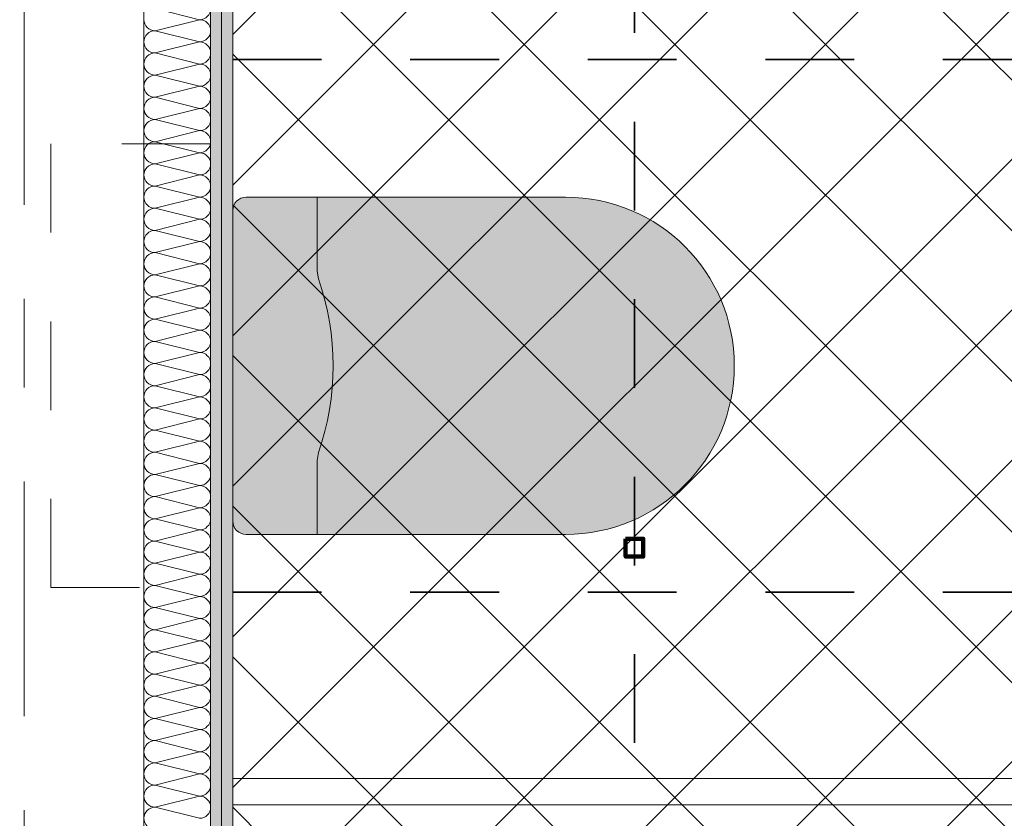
# Model space of a CAD drawing. Header units: metres. Extents: x -3.6 to 84.5, y -11 to 16.8.
# Tile 239 of 256: x 43.7 to 44.8, y 0.8 to 1.7. Entities that reach past the tile are written whole.
import ezdxf

# ---------------------------------------------------------------- set-up
doc = ezdxf.new("R2010")
doc.units = ezdxf.units.M
doc.header["$MEASUREMENT"] = 0
for name, pattern in [('Achse', [0.2, 0.1, -0.05, 0, -0.05]), ('Punktlinie weit', [0.06, 0.01, -0.05]), ('Strichlinie doppelt', [0.546806, 0.264583, -0.105833, 0.070556, -0.105833]), ('STRICHPUNKT', [0.015, 0.0075, -0.00375, 0, -0.00375])]:
    doc.linetypes.add(name, pattern=pattern)
for name, color, linetype in [('154 - Bemaßung_ Beschriftung.Ausbau - Deckenspiegel', 7, 'Continuous'), ('451 - Universal.Achsen Raster', 7, 'Continuous'), ('Neubau_606 - Struktur.Wand Innen Ausbau', 7, 'Continuous'), ('Neubau_651 - Abdeckung.Decke abgehängt_ bekleidet', 7, 'Continuous'), ('Neubau_702 - Einrichtung.Möbel Sanitär', 7, 'Continuous'), ('Neubau_802 - HKLSE.Sanitär', 7, 'Continuous')]:
    doc.layers.add(name, color=color, linetype=linetype)
doc.styles.add('ERSTELLTER_STIL_2', font='txt')
doc.dimstyles.new('ERSTELLTER_STIL__2', dxfattribs={"dimtxt": 0.1, "dimasz": 0.0532, "dimexe": 0.18, "dimexo": 0.0625, "dimgap": 0, "dimtad": 1, "dimzin": 0, "dimdsep": 46, "dimtxsty": 'ERSTELLTER_STIL_2', "dimblk": 'ARROWHEAD_2', "dimblk1": 'ARROWHEAD_2', "dimblk2": 'ARROWHEAD_2', "dimcen": 0.09, "dimse1": 1, "dimse2": 1, "dimclrd": 7, "dimclre": 7, "dimclrt": 7, "dimazin": 0, "dimtfac": 1, "dimtdec": 4, "dimtmove": 0, "dimatfit": 3, "dimfxl": 1, "dimtolj": 1, "dimtzin": 0, "dimarcsym": 0})
doc.dimstyles.new('ERSTELLTER_STIL__3', dxfattribs={"dimtxt": 0.1, "dimasz": 0.0532, "dimexe": 0.18, "dimexo": 0.0625, "dimgap": 0, "dimtad": 1, "dimtih": 1, "dimtoh": 1, "dimzin": 0, "dimdsep": 46, "dimtxsty": 'ERSTELLTER_STIL_2', "dimblk": 'ARROWHEAD_2', "dimblk1": 'ARROWHEAD_2', "dimblk2": 'ARROWHEAD_2', "dimcen": 0.09, "dimse1": 1, "dimse2": 1, "dimclrd": 7, "dimclre": 7, "dimclrt": 7, "dimazin": 0, "dimtfac": 1, "dimtdec": 4, "dimtmove": 0, "dimatfit": 3, "dimfxl": 1, "dimtolj": 1, "dimtzin": 0, "dimarcsym": 0})
pattern_1 = [(45, (0, 0), (-0.01767767, 0.01767767), [0, -0.025])]

# ---------------------------------------------------------------- blocks, each defined once
blk = doc.blocks.new('*X153')
at = {"layer": 'Neubau_606 - Struktur.Wand Innen Ausbau', "color": 7, "linetype": 'Continuous', "lineweight": 5}
for p, q in [((43.9275, 1.725), (43.8775, 1.7375)), ((43.9275, 1.725), (43.8775, 1.7125)), ((43.9275, 1.7), (43.8775, 1.7125)), ((43.9275, 1.7), (43.8775, 1.6875)), ((43.9275, 1.675), (43.8775, 1.6875)), ((43.9275, 1.675), (43.8775, 1.6625)), ((43.9275, 1.65), (43.8775, 1.6625)), ((43.9275, 1.65), (43.8775, 1.6375)), ((43.9275, 1.625), (43.8775, 1.6375)), ((43.9275, 1.625), (43.8775, 1.6125)), ((43.9275, 1.6), (43.8775, 1.6125)), ((43.9275, 1.6), (43.8775, 1.5875)), ((43.9275, 1.575), (43.8775, 1.5875)), ((43.9275, 1.575), (43.8775, 1.5625)), ((43.9275, 1.55), (43.8775, 1.5625)), ((43.9275, 1.55), (43.8775, 1.5375)), ((43.9275, 1.525), (43.8775, 1.5375)), ((43.9275, 1.525), (43.8775, 1.5125)), ((43.9275, 1.5), (43.8775, 1.5125)), ((43.9275, 1.5), (43.8775, 1.4875)), ((43.9275, 1.475), (43.8775, 1.4875)), ((43.9275, 1.475), (43.8775, 1.4625)), ((43.9275, 1.45), (43.8775, 1.4625)), ((43.9275, 1.45), (43.8775, 1.4375)), ((43.9275, 1.425), (43.8775, 1.4375)), ((43.9275, 1.425), (43.8775, 1.4125)), ((43.9275, 1.4), (43.8775, 1.4125)), ((43.9275, 1.4), (43.8775, 1.3875)), ((43.9275, 1.375), (43.8775, 1.3875)), ((43.9275, 1.375), (43.8775, 1.3625)), ((43.9275, 1.35), (43.8775, 1.3625)), ((43.9275, 1.35), (43.8775, 1.3375)), ((43.9275, 1.325), (43.8775, 1.3375)), ((43.9275, 1.325), (43.8775, 1.3125)), ((43.9275, 1.3), (43.8775, 1.3125)), ((43.9275, 1.3), (43.8775, 1.2875)), ((43.9275, 1.275), (43.8775, 1.2875)), ((43.9275, 1.275), (43.8775, 1.2625)), ((43.9275, 1.25), (43.8775, 1.2625)), ((43.9275, 1.25), (43.8775, 1.2375)), ((43.9275, 1.225), (43.8775, 1.2375)), ((43.9275, 1.225), (43.8775, 1.2125)), ((43.9275, 1.2), (43.8775, 1.2125)), ((43.9275, 1.2), (43.8775, 1.1875)), ((43.9275, 1.175), (43.8775, 1.1875)), ((43.9275, 1.175), (43.8775, 1.1625)), ((43.9275, 1.15), (43.8775, 1.1625)), ((43.9275, 1.15), (43.8775, 1.1375)), ((43.9275, 1.125), (43.8775, 1.1375)), ((43.9275, 1.125), (43.8775, 1.1125)), ((43.9275, 1.1), (43.8775, 1.1125)), ((43.9275, 1.1), (43.8775, 1.0875)), ((43.9275, 1.075), (43.8775, 1.0875)), ((43.9275, 1.075), (43.8775, 1.0625)), ((43.9275, 1.05), (43.8775, 1.0625)), ((43.9275, 1.05), (43.8775, 1.0375)), ((43.9275, 1.025), (43.8775, 1.0375)), ((43.9275, 1.025), (43.8775, 1.0125)), ((43.9275, 1), (43.8775, 1.0125)), ((43.9275, 1), (43.8775, 0.9875)), ((43.9275, 0.975), (43.8775, 0.9875)), ((43.9275, 0.975), (43.8775, 0.9625)), ((43.9275, 0.95), (43.8775, 0.9625)), ((43.9275, 0.95), (43.8775, 0.9375)), ((43.9275, 0.925), (43.8775, 0.9375)), ((43.9275, 0.925), (43.8775, 0.9125)), ((43.9275, 0.9), (43.8775, 0.9125)), ((43.9275, 0.9), (43.8775, 0.8875)), ((43.9275, 0.875), (43.8775, 0.8875)), ((43.9275, 0.875), (43.8775, 0.8625)), ((43.9275, 0.85), (43.8775, 0.8625)), ((43.9275, 0.85), (43.8775, 0.8375)), ((43.9275, 0.825), (43.8775, 0.8375))]:
    blk.add_line(p, q, dxfattribs=at)
for centre, start, end in [((43.9275, 1.7375), 270, 360), ((43.8775, 1.725), 180, 270), ((43.9275, 1.7125), 360, 90), ((43.8775, 1.7), 90, 180), ((43.9275, 1.7125), 270, 360), ((43.8775, 1.7), 180, 270), ((43.9275, 1.6875), 360, 90), ((43.8775, 1.675), 90, 180), ((43.9275, 1.6875), 270, 360), ((43.8775, 1.675), 180, 270), ((43.9275, 1.6625), 360, 90), ((43.8775, 1.65), 90, 180), ((43.9275, 1.6625), 270, 360), ((43.8775, 1.65), 180, 270), ((43.9275, 1.6375), 360, 90), ((43.8775, 1.625), 90, 180), ((43.9275, 1.6375), 270, 360), ((43.8775, 1.625), 180, 270), ((43.9275, 1.6125), 360, 90), ((43.8775, 1.6), 90, 180), ((43.9275, 1.6125), 270, 360), ((43.8775, 1.6), 180, 270), ((43.9275, 1.5875), 360, 90), ((43.8775, 1.575), 90, 180), ((43.9275, 1.5875), 270, 360), ((43.8775, 1.575), 180, 270), ((43.9275, 1.5625), 360, 90), ((43.8775, 1.55), 90, 180), ((43.9275, 1.5625), 270, 360), ((43.8775, 1.55), 180, 270), ((43.9275, 1.5375), 360, 90), ((43.8775, 1.525), 90, 180), ((43.9275, 1.5375), 270, 360), ((43.8775, 1.525), 180, 270), ((43.9275, 1.5125), 360, 90), ((43.8775, 1.5), 90, 180), ((43.9275, 1.5125), 270, 360), ((43.8775, 1.5), 180, 270), ((43.9275, 1.4875), 360, 90), ((43.8775, 1.475), 90, 180), ((43.9275, 1.4875), 270, 360), ((43.8775, 1.475), 180, 270), ((43.9275, 1.4625), 360, 90), ((43.8775, 1.45), 90, 180), ((43.9275, 1.4625), 270, 360), ((43.8775, 1.45), 180, 270), ((43.9275, 1.4375), 360, 90), ((43.8775, 1.425), 90, 180), ((43.9275, 1.4375), 270, 360), ((43.8775, 1.425), 180, 270), ((43.9275, 1.4125), 360, 90), ((43.8775, 1.4), 90, 180), ((43.9275, 1.4125), 270, 360), ((43.8775, 1.4), 180, 270), ((43.9275, 1.3875), 360, 90), ((43.8775, 1.375), 90, 180), ((43.9275, 1.3875), 270, 360), ((43.8775, 1.375), 180, 270), ((43.9275, 1.3625), 360, 90), ((43.8775, 1.35), 90, 180), ((43.9275, 1.3625), 270, 360), ((43.8775, 1.35), 180, 270), ((43.9275, 1.3375), 360, 90), ((43.8775, 1.325), 90, 180), ((43.9275, 1.3375), 270, 360), ((43.8775, 1.325), 180, 270), ((43.9275, 1.3125), 360, 90), ((43.8775, 1.3), 90, 180), ((43.9275, 1.3125), 270, 360), ((43.8775, 1.3), 180, 270), ((43.9275, 1.2875), 360, 90), ((43.8775, 1.275), 90, 180), ((43.9275, 1.2875), 270, 360), ((43.8775, 1.275), 180, 270), ((43.9275, 1.2625), 360, 90), ((43.8775, 1.25), 90, 180), ((43.9275, 1.2625), 270, 360), ((43.8775, 1.25), 180, 270), ((43.9275, 1.2375), 360, 90), ((43.8775, 1.225), 90, 180), ((43.9275, 1.2375), 270, 360), ((43.8775, 1.225), 180, 270), ((43.9275, 1.2125), 360, 90), ((43.8775, 1.2), 90, 180), ((43.9275, 1.2125), 270, 360), ((43.8775, 1.2), 180, 270), ((43.9275, 1.1875), 360, 90), ((43.8775, 1.175), 90, 180), ((43.9275, 1.1875), 270, 360), ((43.8775, 1.175), 180, 270), ((43.9275, 1.1625), 360, 90), ((43.8775, 1.15), 90, 180), ((43.9275, 1.1625), 270, 360), ((43.8775, 1.15), 180, 270), ((43.9275, 1.1375), 360, 90), ((43.8775, 1.125), 90, 180), ((43.9275, 1.1375), 270, 360), ((43.8775, 1.125), 180, 270), ((43.9275, 1.1125), 360, 90), ((43.8775, 1.1), 90, 180), ((43.9275, 1.1125), 270, 360), ((43.8775, 1.1), 180, 270), ((43.9275, 1.0875), 360, 90), ((43.8775, 1.075), 90, 180), ((43.9275, 1.0875), 270, 360), ((43.8775, 1.075), 180, 270), ((43.9275, 1.0625), 360, 90), ((43.8775, 1.05), 90, 180), ((43.9275, 1.0625), 270, 360), ((43.8775, 1.05), 180, 270), ((43.9275, 1.0375), 360, 90), ((43.8775, 1.025), 90, 180), ((43.9275, 1.0375), 270, 360), ((43.8775, 1.025), 180, 270), ((43.9275, 1.0125), 360, 90), ((43.8775, 1), 90, 180), ((43.9275, 1.0125), 270, 360), ((43.8775, 1), 180, 270), ((43.9275, 0.9875), 360, 90), ((43.8775, 0.975), 90, 180), ((43.9275, 0.9875), 270, 360), ((43.8775, 0.975), 180, 270), ((43.9275, 0.9625), 360, 90), ((43.8775, 0.95), 90, 180), ((43.9275, 0.9625), 270, 360), ((43.8775, 0.95), 180, 270), ((43.9275, 0.9375), 360, 90), ((43.8775, 0.925), 90, 180), ((43.9275, 0.9375), 270, 360), ((43.8775, 0.925), 180, 270), ((43.9275, 0.9125), 360, 90), ((43.8775, 0.9), 90, 180), ((43.9275, 0.9125), 270, 360), ((43.8775, 0.9), 180, 270), ((43.9275, 0.8875), 360, 90), ((43.8775, 0.875), 90, 180), ((43.9275, 0.8875), 270, 360), ((43.8775, 0.875), 180, 270), ((43.9275, 0.8625), 360, 90), ((43.8775, 0.85), 90, 180), ((43.9275, 0.8625), 270, 360), ((43.8775, 0.85), 180, 270), ((43.9275, 0.8375), 360, 90), ((43.8775, 0.825), 90, 180), ((43.9275, 0.8375), 270, 360), ((43.8775, 0.825), 180, 270)]:
    blk.add_arc(centre, 0.0125, start, end, dxfattribs=at)
blk = doc.blocks.new('*D350')
at = {"layer": '154 - Bemaßung_ Beschriftung.Ausbau - Deckenspiegel', "color": 7, "linetype": 'Continuous', "lineweight": 5}
for p, q in [((46.2843, 1.8502), (46.3543, 1.8098)), ((46.3718, 1.83), (46.2668, 1.83)), ((46.3193, 0.93), (46.3193, 1.83)), ((46.2843, 0.9502), (46.3543, 0.9098)), ((46.3718, 0.93), (46.2668, 0.93)), ((46.3193, 0.8958), (46.3193, 0.93))]:
    blk.add_line(p, q, dxfattribs=at)
at = {"layer": '154 - Bemaßung_ Beschriftung.Ausbau - Deckenspiegel', "color": 7, "lineweight": 5, "insert": (46.2993, 1.3041), "char_height": 0.1, "attachment_point": 7, "rotation": 90, "style": 'ERSTELLTER_STIL_2'}
blk.add_mtext('\\A1;{\\pql;\\fArial|b0|i0|c0|p38;90}', dxfattribs=at)
blk = doc.blocks.new('ARROWHEAD_2')
at = {"color": 0, "linetype": 'Continuous', "lineweight": 0}
for p, q in [((-0.378, -0.655), (0.378, 0.655)), ((0, 0), (-1, 0))]:
    blk.add_line(p, q, dxfattribs=at)
blk = doc.blocks.new('*D353')
at = {"layer": '154 - Bemaßung_ Beschriftung.Ausbau - Deckenspiegel', "color": 7, "linetype": 'Continuous', "lineweight": 5}
for p, q in [((44.4175, 2.0411), (44.4175, 2.1461)), ((44.7175, 2.0411), (44.7175, 2.1461)), ((44.4377, 2.1286), (44.3973, 2.0586)), ((44.7377, 2.1286), (44.6973, 2.0586)), ((44.3832, 2.0936), (44.4175, 2.0936)), ((44.4175, 2.0936), (44.7175, 2.0936))]:
    blk.add_line(p, q, dxfattribs=at)
at = {"layer": '154 - Bemaßung_ Beschriftung.Ausbau - Deckenspiegel', "color": 7, "lineweight": 5, "insert": (44.4916, 2.1136), "char_height": 0.1, "attachment_point": 7, "style": 'ERSTELLTER_STIL_2'}
blk.add_mtext('\\A1;{\\pql;\\fArial|b0|i0|c0|p38;30}', dxfattribs=at)

msp = doc.modelspace()

# ---------------------------------------------------------------- hatches: boundary and pattern name
at = {"layer": 'Neubau_606 - Struktur.Wand Innen Ausbau', "linetype": 'Continuous', "lineweight": 0, "true_color": 0x000000}
h = msp.add_hatch(dxfattribs=at)
h.set_pattern_fill('Gips_0001', color=18, style=0, pattern_type=2)
h.set_pattern_definition(pattern_1)
h.paths.add_polyline_path([(43.94, 3.7325), (43.94, 0.71), (43.9525, 0.71), (43.9525, 3.7294), (43.9483, 3.7325)])
h = msp.add_hatch(dxfattribs=at)
h.set_pattern_fill('Gips_0001', color=18, style=0, pattern_type=2)
h.set_pattern_definition(pattern_1)
h.paths.add_polyline_path([(43.9525, 3.72), (43.9525, 0.71), (43.965, 0.71), (43.965, 3.72)])
at = {"layer": 'Neubau_651 - Abdeckung.Decke abgehängt_ bekleidet', "linetype": 'Continuous', "lineweight": 13, "true_color": 0xffbfbf}
h = msp.add_hatch(dxfattribs=at)
h.set_pattern_fill('Raster_20x20_Diagonal_0001', color=254, style=0, pattern_type=2)
h.set_pattern_definition([(45, (0, 0), (-0.0848528, 0.0848528), []), (135, (0, 0), (0.0848528, 0.0848528), [])])
h.paths.add_polyline_path([(43.965, 0.7495), (47.27, 0.7495), (47.27, 2.92), (46.895, 2.92), (46.895, 3.81), (43.965, 3.81)])
at = {"layer": 'Neubau_702 - Einrichtung.Möbel Sanitär', "linetype": 'Continuous', "lineweight": 0, "true_color": 0x3a3a3a}
msp.add_hatch(color=250, dxfattribs=at).paths.add_polyline_path([(44.06, 1.525), (43.98, 1.525, 0.414214), (43.965, 1.51), (43.965, 1.16, 0.414214), (43.98, 1.145), (44.06, 1.145), (44.34, 1.145, 1), (44.34, 1.525)])

# ---------------------------------------------------------------- linework, layer by layer
at = {"layer": '451 - Universal.Achsen Raster', "color": 160, "linetype": 'Strichlinie doppelt', "lineweight": 9, "true_color": 0x3232ff}
msp.add_line((43.73, -10.585), (43.73, 16.355), dxfattribs=at)
at = {"layer": 'Neubau_606 - Struktur.Wand Innen Ausbau', "color": 1, "linetype": 'Continuous', "lineweight": 5}
for p, q in [((43.94, 0.71), (43.94, 3.7325)), ((43.9525, 0.71), (43.9525, 3.7294))]:
    msp.add_line(p, q, dxfattribs=at)
at = {"layer": 'Neubau_606 - Struktur.Wand Innen Ausbau', "color": 1, "linetype": 'Continuous', "lineweight": 5, "flags": 128}
for points in [[(43.865, 3.795), (43.865, 0.71)], [(43.965, 0.71), (43.965, 3.72)]]:
    msp.add_lwpolyline(points, dxfattribs=at)
at = {"layer": 'Neubau_651 - Abdeckung.Decke abgehängt_ bekleidet', "color": 1, "linetype": 'Achse', "lineweight": 35}
for p, q in [((44.4175, 3.81), (44.4175, 0.7495)), ((43.965, 1.68), (47.27, 1.68)), ((43.965, 1.08), (47.27, 1.08))]:
    msp.add_line(p, q, dxfattribs=at)
at = {"layer": 'Neubau_651 - Abdeckung.Decke abgehängt_ bekleidet', "color": 1, "linetype": 'Punktlinie weit', "lineweight": 13, "flags": 128}
msp.add_lwpolyline([(43.965, 0.7495), (47.27, 0.7495), (47.27, 2.92), (46.895, 2.92), (46.895, 3.81), (43.965, 3.81)], close=True, dxfattribs=at)
at = {"layer": 'Neubau_651 - Abdeckung.Decke abgehängt_ bekleidet', "color": 1, "linetype": 'Continuous', "lineweight": 100, "flags": 128}
msp.add_lwpolyline([(44.4075, 1.14), (44.4275, 1.14), (44.4275, 1.12), (44.4075, 1.12)], close=True, dxfattribs=at)
at = {"layer": 'Neubau_702 - Einrichtung.Möbel Sanitär', "color": 7, "linetype": 'Continuous', "lineweight": 9, "true_color": 0xebebeb}
for p, q in [((44.06, 1.525), (44.06, 1.4416)), ((44.06, 1.4416), (44.0615, 1.4328)), ((44.06, 1.2284), (44.0615, 1.2372)), ((44.06, 1.145), (44.06, 1.2284))]:
    msp.add_line(p, q, dxfattribs=at)
at = {"layer": 'Neubau_702 - Einrichtung.Möbel Sanitär', "color": 7, "linetype": 'Continuous', "lineweight": 9, "true_color": 0xebebeb, "flags": 128}
msp.add_lwpolyline([(44.06, 1.525), (44.34, 1.525, -1), (44.34, 1.145), (44.06, 1.145), (43.98, 1.145, -0.414214), (43.965, 1.16), (43.965, 1.51, -0.414214), (43.98, 1.525)], format="xyb", close=True, dxfattribs=at)
at = {"layer": 'Neubau_702 - Einrichtung.Möbel Sanitär', "color": 1, "linetype": 'Continuous', "lineweight": 13, "flags": 128}
for points in [[(45.465, 0.87), (43.965, 0.87)], [(43.965, 0.84), (43.965, 0.87)], [(43.965, 0.84), (45.465, 0.84)]]:
    msp.add_lwpolyline(points, dxfattribs=at)
at = {"layer": 'Neubau_702 - Einrichtung.Möbel Sanitär', "color": 7, "linetype": 'Continuous', "lineweight": 9, "true_color": 0xebebeb}
msp.add_arc((43.7803, 1.335), 0.2977, 340.8176, 19.1823, dxfattribs=at)
at = {"layer": 'Neubau_802 - HKLSE.Sanitär', "color": 1, "linetype": 'STRICHPUNKT', "lineweight": 9, "flags": 128}
for points in [[(43.76, 1.585), (43.76, 1.085)], [(43.94, 1.585), (43.76, 1.585)], [(43.94, 1.085), (43.94, 1.585)], [(43.76, 1.085), (43.94, 1.085)]]:
    msp.add_lwpolyline(points, dxfattribs=at)

# ---------------------------------------------------------------- block references
at = {"layer": 'Neubau_606 - Struktur.Wand Innen Ausbau', "color": 1, "lineweight": 13}
msp.add_blockref('*X153', (0, 0), dxfattribs=at)

# ---------------------------------------------------------------- dimensions: what is measured, and where the dimension line sits
at = {"layer": '154 - Bemaßung_ Beschriftung.Ausbau - Deckenspiegel', "color": 7, "linetype": 'Continuous', "lineweight": 5}
dim = msp.add_linear_dim(base=(44.7175, 2.0936), p1=(44.4175, 0.7495), p2=(44.7175, 1.83), dimstyle='ERSTELLTER_STIL__3', dxfattribs=at)
dim.commit()
dim.dimension.update_dxf_attribs({"geometry": '*D353', "text_midpoint": (44.5678, 2.1636), "dimtype": 160})
dim = msp.add_linear_dim(base=(46.3193, 1.83), p1=(42.88, 0.93), p2=(42.88, 1.83), angle=90, dimstyle='ERSTELLTER_STIL__2', dxfattribs=at)
dim.commit()
dim.dimension.update_dxf_attribs({"geometry": '*D350', "text_midpoint": (46.2493, 1.3803), "dimtype": 160, "text_rotation": 90})

doc.saveas('drawing.dxf')
